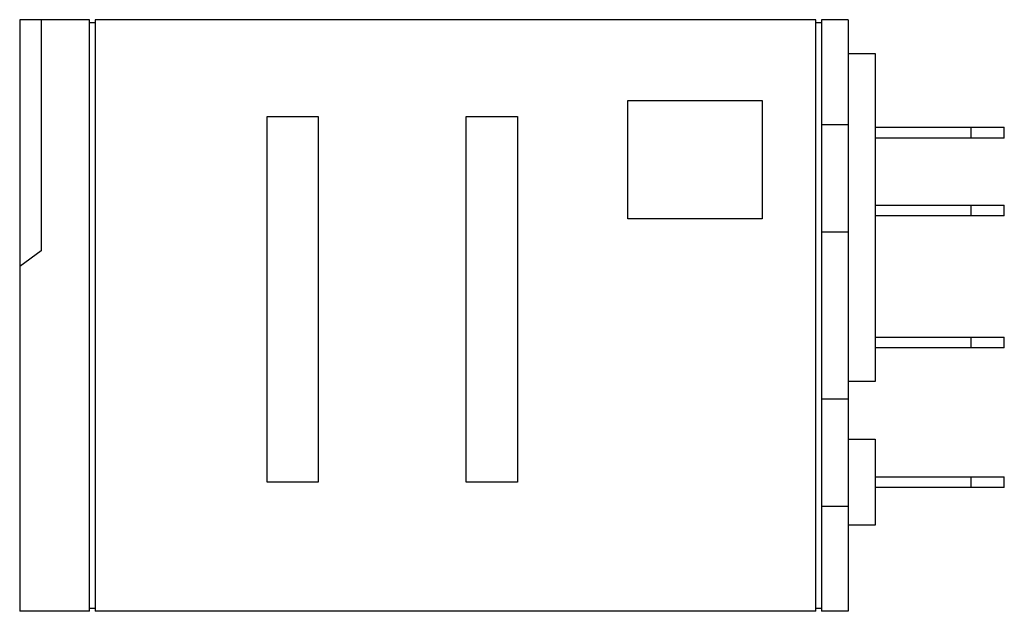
# Model space of a CAD drawing. Header units: millimetres. Extents: x -46.5 to 0, y 0 to 27.9.
import ezdxf

# ---------------------------------------------------------------- set-up
doc = ezdxf.new("R2010")
doc.units = ezdxf.units.MM

msp = doc.modelspace()

# ---------------------------------------------------------------- linework, layer by layer
at = {"color": 7, "linetype": 'Continuous', "lineweight": 25}
for p, q in [((-43.18, 27.94), (-46.482, 27.94)), ((-46.482, 27.94), (-46.482, 0)), ((-45.466, 27.94), (-45.466, 17.018)), ((-43.18, 0), (-43.18, 27.94)), ((-8.89, 27.94), (-42.926, 27.94)), ((-42.926, 27.94), (-42.926, 0)), ((-8.89, 0), (-8.89, 27.94)), ((-7.366, 27.94), (-8.636, 27.94)), ((-8.636, 27.94), (-8.636, 0)), ((-7.366, 27.94), (-7.366, 0)), ((-43.18, 27.813), (-42.926, 27.813)), ((-8.89, 27.813), (-8.636, 27.813)), ((-7.366, 26.34), (-6.096, 26.34)), ((-6.096, 26.34), (-6.096, 10.846)), ((-17.78, 24.13), (-11.43, 24.13)), ((-17.78, 18.542), (-17.78, 24.13)), ((-11.43, 24.13), (-11.43, 18.542)), ((-34.798, 23.368), (-32.385, 23.368)), ((-34.798, 6.096), (-34.798, 23.368)), ((-32.385, 23.368), (-32.385, 6.096)), ((-25.4, 23.368), (-22.987, 23.368)), ((-25.4, 6.096), (-25.4, 23.368)), ((-22.987, 23.368), (-22.987, 6.096)), ((-8.636, 22.987), (-7.366, 22.987)), ((-6.096, 22.86), (0, 22.86)), ((-1.587, 22.86), (-1.587, 22.352)), ((0, 22.352), (0, 22.86)), ((-1.587, 22.352), (-6.096, 22.352)), ((-6.096, 19.177), (0, 19.177)), ((-1.587, 19.177), (-1.587, 18.669)), ((0, 18.669), (0, 19.177)), ((-1.587, 18.669), (-6.096, 18.669)), ((-11.43, 18.542), (-17.78, 18.542)), ((-7.366, 17.907), (-8.636, 17.907)), ((-45.466, 17.018), (-46.482, 16.28)), ((-6.096, 12.954), (0, 12.954)), ((-1.587, 12.954), (-1.587, 12.446)), ((0, 12.446), (0, 12.954)), ((-1.587, 12.446), (-6.096, 12.446)), ((-6.096, 10.846), (-7.366, 10.846)), ((-8.636, 10.033), (-7.366, 10.033)), ((-7.366, 8.128), (-6.096, 8.128)), ((-6.096, 8.128), (-6.096, 4.064)), ((-32.385, 6.096), (-34.798, 6.096)), ((-22.987, 6.096), (-25.4, 6.096)), ((-6.096, 6.35), (0, 6.35)), ((-1.587, 6.35), (-1.587, 5.842)), ((0, 5.842), (0, 6.35)), ((-1.587, 5.842), (-6.096, 5.842)), ((-7.366, 4.953), (-8.636, 4.953)), ((-6.096, 4.064), (-7.366, 4.064)), ((-42.926, 0.127), (-43.18, 0.127)), ((-8.89, 0), (-42.926, 0)), ((-8.636, 0.127), (-8.89, 0.127)), ((-43.18, 0), (-46.482, 0)), ((-7.366, 0), (-8.636, 0))]:
    msp.add_line(p, q, dxfattribs=at)
for points in [[(0, 22.352), (0, 22.352), (-0.041, 22.352), (-0.2, 22.352), (-0.318, 22.352), (-0.612, 22.352), (-0.788, 22.352), (-1.172, 22.352), (-1.38, 22.352), (-1.587, 22.352)], [(0, 18.669), (0, 18.669), (-0.041, 18.669), (-0.2, 18.669), (-0.318, 18.669), (-0.612, 18.669), (-0.788, 18.669), (-1.172, 18.669), (-1.38, 18.669), (-1.587, 18.669)], [(0, 12.446), (0, 12.446), (-0.041, 12.446), (-0.2, 12.446), (-0.318, 12.446), (-0.612, 12.446), (-0.788, 12.446), (-1.172, 12.446), (-1.38, 12.446), (-1.587, 12.446)], [(0, 5.842), (0, 5.842), (-0.041, 5.842), (-0.2, 5.842), (-0.318, 5.842), (-0.612, 5.842), (-0.788, 5.842), (-1.172, 5.842), (-1.38, 5.842), (-1.587, 5.842)]]:
    msp.add_open_spline(points, degree=3, knots=[0, 0, 0, 0, 0.25, 0.25, 0.5, 0.5, 0.75, 0.75, 1, 1, 1, 1], dxfattribs=at)

doc.saveas('drawing.dxf')
